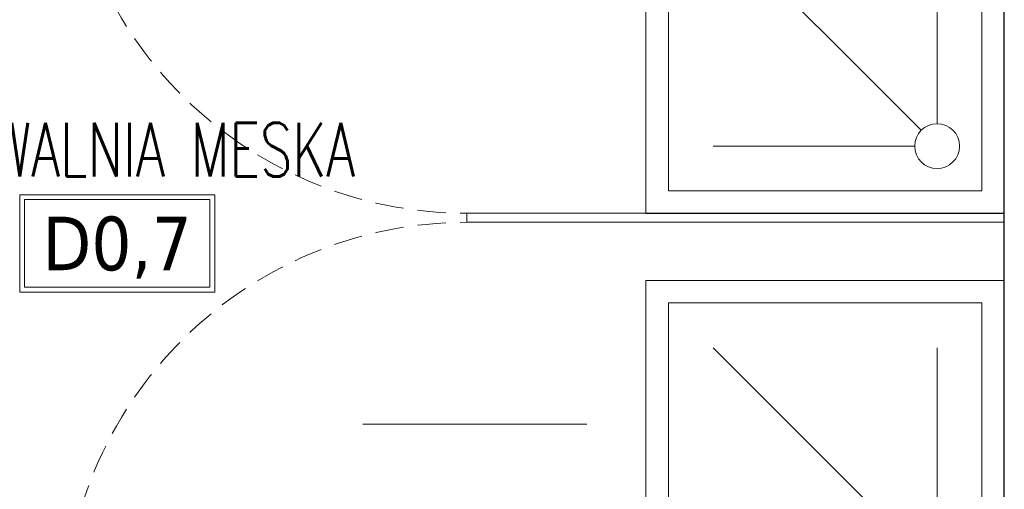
# Model space of a CAD drawing. Header units: millimetres. Extents: x 28291 to 177760, y -399809 to -170937.
# Tile 216 of 256: x 59120 to 59340, y -197778 to -197673. Entities that reach past the tile are written whole.
import ezdxf
from ezdxf.enums import TextEntityAlignment as Align

# ---------------------------------------------------------------- set-up
doc = ezdxf.new("R2010")
doc.units = ezdxf.units.MM
doc.linetypes.add('HIDDEN', pattern=[9.525, 6.35, -3.175])
doc.layers.get('0').update_dxf_attribs({"lineweight": 0})
for name, color, linetype, lineweight, true_color in [('!! 0_ Istn-okna - wymienione', 9, 'Continuous', 13, 0x808080), ('!! 1_drzwi-linia - zrealizowane', 7, 'Continuous', 5, 0x7a7a7a), ('!! 2 ZABUDOWA GK-MDF', 7, 'Continuous', 13, 0x7a7a7a)]:
    doc.layers.add(name, color=color, linetype=linetype, lineweight=lineweight, true_color=true_color)
for name, color, linetype, lineweight in [('!! 0_ Istn-sciany', 3, 'Continuous', 30), ('!! 0_Opis_pom', 9, 'Continuous', 13), ('!! wymiary osi', 250, 'Continuous', 9)]:
    doc.layers.add(name, color=color, linetype=linetype, lineweight=lineweight)
doc.styles.add('ARIAL', font='tahoma.ttf')
doc.styles.add('TXT', font='simplex.shx')
doc.dimstyles.new('DIM50', dxfattribs={"dimscale": 5, "dimtxt": 2.5, "dimasz": 1.5, "dimexe": 0, "dimexo": 0, "dimgap": 0.5, "dimtad": 1, "dimdec": 4, "dimrnd": 0.5, "dimdsep": 46, "dimtxsty": 'TXT', "dimblk1": 'TICK1', "dimblk2": 'TICK1', "dimsah": 1, "dimcen": 0, "dimse1": 1, "dimse2": 1, "dimclrd": 1, "dimclre": 7, "dimclrt": 9, "dimadec": 0, "dimazin": 0, "dimtfac": 1, "dimtdec": 4, "dimtmove": 2, "dimatfit": 3, "dimldrblk": 'TICK1', "dimfxl": 1, "dimtolj": 1, "dimarcsym": 0})

# ---------------------------------------------------------------- blocks, each defined once
blk = doc.blocks.new('drzwi giszet')
blk.add_lwpolyline([(68617.39, -194499.27), (68617.39, -194409.27), (68620.39, -194409.27), (68620.39, -194499.27)], close=True)
blk.add_lwpolyline([(68572.43, -194476.09), (68572.43, -194526.09)])
at = {"linetype": 'HIDDEN'}
blk.add_arc((68617.39, -194499.27), 90, 88.0898, 180, dxfattribs=at)
blk = doc.blocks.new('prysznic')
for points in [[(39554.32, -197588.58), (39634.32, -197588.58), (39634.32, -197668.58), (39554.32, -197668.58)], [(39559.32, -197593.58), (39629.32, -197593.58), (39629.32, -197663.58), (39559.32, -197663.58)]]:
    blk.add_lwpolyline(points, close=True)
for points in [[(39569.32, -197603.58), (39614.32, -197603.58)], [(39615.78, -197607.12), (39569.32, -197653.58)], [(39619.32, -197608.58), (39619.32, -197653.58)]]:
    blk.add_lwpolyline(points)
blk.add_circle((39619.32, -197603.58), 5)
blk = doc.blocks.new('TICK1')
at = {"color": 0}
for p, q in [((0, -1.4), (0, 1.4)), ((0, 0), (-1, 0))]:
    blk.add_line(p, q, dxfattribs=at)
at = {"color": 2}
blk.add_line((-1, -1), (1, 1), dxfattribs=at)
blk = doc.blocks.new('*D2978')
at = {"layer": '!! wymiary osi', "color": 1, "lineweight": -2, "transparency": 16777216}
blk.add_line((59068.66, -197520.63), (59068.66, -197803.63), dxfattribs=at)
at = {"layer": 'DEFPOINTS', "color": 0, "transparency": 16777216}
for p in [(59339.57, -197513.13), (59068.66, -197811.13), (59339.57, -197811.13)]:
    blk.add_point(p, dxfattribs=at)
at = {"layer": '!! wymiary osi', "color": 1, "lineweight": -2, "transparency": 16777216, "xscale": 7.5, "yscale": 7.5, "zscale": 7.5}
for p, rotation in [((59068.66, -197513.13), 90), ((59068.66, -197811.13), 270)]:
    blk.add_blockref('TICK1', p, dxfattribs=dict(at, rotation=rotation))
at = {"layer": '!! wymiary osi', "color": 9, "transparency": 16777216, "insert": (59059.91, -197662.13), "char_height": 12.5, "attachment_point": 5, "rotation": 90, "style": 'TXT'}
blk.add_mtext('\\A1;298', dxfattribs=at)

msp = doc.modelspace()

# ---------------------------------------------------------------- linework, layer by layer
at = {"layer": '!! 0_ Istn-sciany'}
msp.add_lwpolyline([(59339.56735, -198056.12813), (59339.56735, -197513.12813)], dxfattribs=at)
at = {"layer": '!! 0_Opis_pom', "ltscale": 0.7}
for points in [[(59119.77804, -197733.72718), (59163.29804, -197733.72718), (59163.29804, -197711.96718), (59119.77804, -197711.96718)], [(59120.86604, -197732.63918), (59162.21004, -197732.63918), (59162.21004, -197713.05518), (59120.86604, -197713.05518)]]:
    msp.add_lwpolyline(points, close=True, dxfattribs=at)
at = {"layer": '!! 2 ZABUDOWA GK-MDF'}
msp.add_lwpolyline([(59339.56735, -197718.12813), (59219.56735, -197718.12813), (59219.56735, -197716.12813), (59339.56735, -197716.12813)], dxfattribs=at)

# ---------------------------------------------------------------- block references
at = {"layer": '!! 0_ Istn-okna - wymienione', "xscale": -1, "rotation": 180}
for p in [(19705.25055, -395304.71028), (19705.25055, -395399.7103)]:
    msp.add_blockref('prysznic', p, dxfattribs=at)
at = {"layer": '!! 1_drzwi-linia - zrealizowane', "rotation": 89.99999999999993}
msp.add_blockref('drzwi giszet', (-135279.69813, -266243.51777), dxfattribs=at)
at = {"layer": '!! 1_drzwi-linia - zrealizowane', "xscale": -1, "rotation": 90}
msp.add_blockref('drzwi giszet', (-135279.69813, -129190.73849), dxfattribs=at)

# ---------------------------------------------------------------- texts
at = {"layer": '!! 0_Opis_pom', "ltscale": 0.7, "style": 'TXT', "width": 0.7}
msp.add_text('UMYWALNIA MESKA', height=12, dxfattribs=at).set_placement((59142.65317, -197707.92086), align=Align.CENTER)
at = {"layer": '!! 0_Opis_pom', "ltscale": 0.7, "style": 'ARIAL'}
msp.add_attdef('D0,7', text='', height=11.968, dxfattribs=at).set_placement((59141.53804, -197722.84718), align=Align.MIDDLE_CENTER)

# ---------------------------------------------------------------- dimensions: what is measured, and where the dimension line sits
at = {"layer": '!! wymiary osi'}
dim = msp.add_linear_dim(base=(59068.65939, -197811.12815), p1=(59339.56735, -197513.12813), p2=(59339.56735, -197811.12815), angle=90, dimstyle='DIM50', dxfattribs=at)
dim.commit()
dim.dimension.update_dxf_attribs({"geometry": '*D2978', "text_midpoint": (59059.90939, -197662.12814)})

doc.saveas('drawing.dxf')
